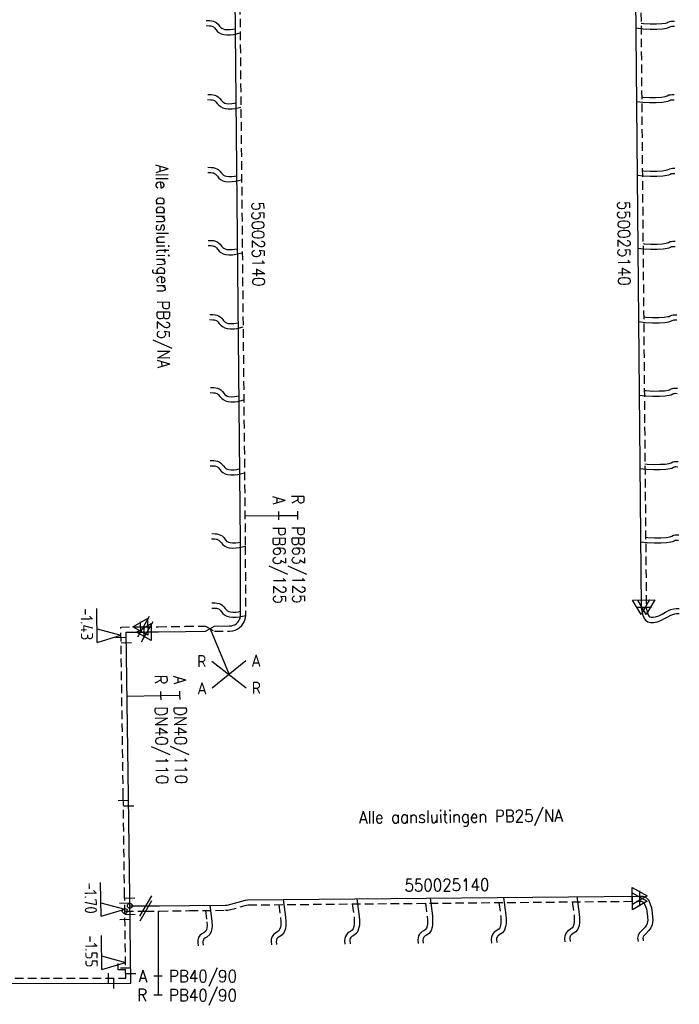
# Model space of a CAD drawing. Header units: millimetres. Extents: x 0 to 118212815, y 0 to 488348790.
# Tile 117 of 143: x 117662569 to 117711117, y 486657521 to 486729977. Entities that reach past the tile are written whole.
import ezdxf
from ezdxf.enums import TextEntityAlignment as Align

# ---------------------------------------------------------------- set-up
doc = ezdxf.new("R2010")
doc.units = ezdxf.units.MM
doc.header["$LTSCALE"] = 200
doc.linetypes.add('HIDDEN2', pattern=[4.7625, 3.175, -1.5875])
for name, color, linetype in [('WW-C-isolatieovergang', 7, 'Continuous'), ('WW-C-mof', 7, 'Continuous'), ('WW-C-tstuk', 7, 'Continuous'), ('WW-C-VERLOOP', 7, 'Continuous'), ('WW-I-diam', 7, 'Continuous'), ('WW-I-info', 7, 'Continuous'), ('WW-I-leidingkruis', 7, 'Continuous'), ('WW-I-NAP', 7, 'Continuous'), ('WW-L-aanvoer', 3, 'Continuous'), ('WW-L-retour', 3, 'HIDDEN2')]:
    doc.layers.add(name, color=color, linetype=linetype)
doc.styles.add('DIN17', font='ROMANS.SHX', dxfattribs={"width": 0.9})
doc.styles.add('ISOCP', font='ISOCP.SHX')

# ---------------------------------------------------------------- blocks, each defined once
blk = doc.blocks.new('nap1')
at = {"color": 0, "linetype": 'Continuous', "lineweight": -3}
for p, q in [((-1, 3.5), (0, 0)), ((-1, 3.5), (4, 3.5)), ((1, 3.5), (0, 0))]:
    blk.add_line(p, q, dxfattribs=at)
at = {"color": 0, "linetype": 'Continuous', "lineweight": -3, "style": 'ISOCP'}
for tag, p in [('*1', (1.7, 5)), ('*2', (4, 1.5))]:
    blk.add_attdef(tag, text='', height=1.8, dxfattribs=at).set_placement(p, align=Align.MIDDLE)
blk = doc.blocks.new('LR-mof')
at = {"color": 0, "linetype": 'ByBlock', "lineweight": -2}
blk.add_line((0, -0.75), (0, 0.75), dxfattribs=at)
blk = doc.blocks.new('LR-tsb')
blk.add_circle((0, 0), 0.375)
blk = doc.blocks.new('LR-isoov')
at = {"color": 0, "linetype": 'ByBlock', "lineweight": -2}
blk.add_line((0.87, 1.5), (-0.87, -1.5), dxfattribs=at)
blk = doc.blocks.new('LR-DIAB2')
at = {"color": 0, "linetype": 'Continuous', "lineweight": -3}
blk.add_line((0, 5), (0, 7.8), dxfattribs=at)
at = {"color": 0, "lineweight": -3}
blk.add_line((0, 0), (0, 5), dxfattribs=at)
for points in [[(0.61, 7.8), (0, 7.8), (-0.61, 7.8)], [(0.61, 5), (0, 5), (-0.61, 5)]]:
    blk.add_lwpolyline(points, dxfattribs=at)
at = {"color": 1, "lineweight": -3, "style": 'DIN17', "width": 0.9}
for tag, p in [('*1', (-1.61, 7.8)), ('*2', (-1.61, 5.02))]:
    blk.add_attdef(tag, text='', height=1.8, dxfattribs=at).set_placement(p, align=Align.MIDDLE_RIGHT)
for tag, p in [('*11', (1.61, 7.8)), ('*12', (1.61, 5))]:
    blk.add_attdef(tag, text='', height=1.8, dxfattribs=at).set_placement(p, align=Align.MIDDLE_LEFT)
blk = doc.blocks.new('LR-VERL')
at = {"color": 0, "linetype": 'ByBlock', "lineweight": -2}
blk.add_lwpolyline([(1.08, 0), (-1.08, -1.25), (-1.08, 1.25)], close=True, dxfattribs=at)
blk = doc.blocks.new('LR-DIAO2')
at = {"color": 0, "lineweight": -3}
blk.add_line((0, 0), (0, -5), dxfattribs=at)
at = {"color": 0, "linetype": 'Continuous', "lineweight": -3}
blk.add_line((0, -5), (0, -7.8), dxfattribs=at)
at = {"color": 0, "lineweight": -3}
for points in [[(0.61, -5), (0, -5), (-0.61, -5)], [(0.61, -7.8), (0, -7.8), (-0.61, -7.8)]]:
    blk.add_lwpolyline(points, dxfattribs=at)
at = {"color": 1, "lineweight": -3, "style": 'DIN17', "width": 0.9}
for tag, p in [('*1', (-1.61, -5)), ('*2', (-1.61, -7.78))]:
    blk.add_attdef(tag, text='', height=1.8, dxfattribs=at).set_placement(p, align=Align.MIDDLE_RIGHT)
for tag, p in [('*11', (1.61, -5)), ('*12', (1.61, -7.8))]:
    blk.add_attdef(tag, text='', height=1.8, dxfattribs=at).set_placement(p, align=Align.MIDDLE_LEFT)
blk = doc.blocks.new('LR-hyp')
at = {"color": 7, "linetype": 'ByBlock', "lineweight": -3, "style": 'DIN17', "width": 0.9}
blk.add_attdef('*1', text='', height=1.8, dxfattribs=at).set_placement((0, 0), align=Align.MIDDLE)
at = {"color": 7, "linetype": 'ByBlock', "lineweight": -2, "style": 'DIN17', "width": 0.9, "flags": 1}
blk.add_attdef('*2', text='', height=1.8, dxfattribs=at).set_placement((0, -5), align=Align.MIDDLE)
blk = doc.blocks.new('LR-ldkruis')
at = {"color": 0, "linetype": 'ByBlock', "lineweight": -2}
for p, q in [((2.5, 2), (-2.5, -2)), ((-2.5, 2), (2.5, -2))]:
    blk.add_line(p, q, dxfattribs=at)
at = {"color": 0, "linetype": 'ByBlock', "lineweight": -2, "style": 'ISOCP'}
for tag, p in [('*1', (-4, 2)), ('*3', (4, 2)), ('*2', (-4, -2)), ('*4', (4, -2))]:
    blk.add_attdef(tag, text='', height=1.8, dxfattribs=at).set_placement(p, align=Align.MIDDLE)

msp = doc.modelspace()

# ---------------------------------------------------------------- linework, layer by layer
at = {"layer": 'WW-I-diam'}
msp.add_line((117672757, 486664386), (117672757, 486662091), dxfattribs=at)
at = {"layer": 'WW-I-info'}
msp.add_line((117676583, 486685163), (117677980, 486681796), dxfattribs=at)
at = {"layer": 'WW-I-NAP'}
for p, q in [((117669818, 486660063), (117669813, 486660520)), ((117670365, 486660068), (117669818, 486660063))]:
    msp.add_line(p, q, dxfattribs=at)
at = {"layer": 'WW-L-aanvoer'}
for p, q in [((117678346, 486736399), (117678787, 486691536, 0)), ((117707861, 486736195), (117708305, 486686739)), ((117676302, 486729927), (117676549, 486729917)), ((117676549, 486729917), (117676694, 486729904)), ((117676694, 486729904), (117676825, 486729870)), ((117676825, 486729870), (117676951, 486729822)), ((117676951, 486729822), (117677063, 486729754)), ((117677063, 486729754), (117677183, 486729637)), ((117677183, 486729637), (117677287, 486729505)), ((117677287, 486729505), (117677371, 486729407)), ((117677371, 486729407), (117677439, 486729350)), ((117677439, 486729350), (117677543, 486729295)), ((117677543, 486729295), (117677660, 486729264)), ((117677660, 486729264), (117677827, 486729246)), ((117677827, 486729246), (117678063, 486729250)), ((117678063, 486729250), (117678253, 486729274)), ((117678253, 486729274), (117678416, 486729312)), ((117707922, 486729373), (117708454, 486729312)), ((117708454, 486729312), (117708964, 486729283)), ((117708964, 486729283), (117709453, 486729287)), ((117709453, 486729287), (117709871, 486729312)), ((117709871, 486729312), (117710177, 486729357)), ((117710177, 486729357), (117710320, 486729392)), ((117710320, 486729392), (117710429, 486729446)), ((117710429, 486729446), (117710500, 486729479)), ((117710500, 486729479), (117710556, 486729489)), ((117710556, 486729489), (117710612, 486729495)), ((117710612, 486729495), (117710760, 486729492)), ((117676415, 486724478), (117676662, 486724467)), ((117676662, 486724467), (117676807, 486724455)), ((117676807, 486724455), (117676939, 486724421)), ((117676939, 486724421), (117677064, 486724372)), ((117677064, 486724372), (117677176, 486724304)), ((117677176, 486724304), (117677296, 486724187)), ((117677296, 486724187), (117677400, 486724055)), ((117677400, 486724055), (117677484, 486723958)), ((117677484, 486723958), (117677552, 486723901)), ((117677552, 486723901), (117677656, 486723846)), ((117677656, 486723846), (117677773, 486723814)), ((117677773, 486723814), (117677940, 486723796)), ((117677940, 486723796), (117678176, 486723801)), ((117678176, 486723801), (117678366, 486723824)), ((117678366, 486723824), (117678469, 486723849)), ((117707971, 486723957), (117708424, 486723905)), ((117708424, 486723905), (117708935, 486723876)), ((117708935, 486723876), (117709423, 486723881)), ((117709423, 486723881), (117709841, 486723905)), ((117709841, 486723905), (117710147, 486723950)), ((117710147, 486723950), (117710291, 486723985)), ((117710291, 486723985), (117710399, 486724039)), ((117710399, 486724039), (117710470, 486724072)), ((117710470, 486724072), (117710526, 486724083)), ((117710526, 486724083), (117710583, 486724089)), ((117710583, 486724089), (117710730, 486724085)), ((117676425, 486719117), (117676673, 486719107)), ((117676673, 486719107), (117676817, 486719094)), ((117676817, 486719094), (117676949, 486719061)), ((117676949, 486719061), (117677075, 486719012)), ((117677075, 486719012), (117677186, 486718944)), ((117677186, 486718944), (117677306, 486718827)), ((117677306, 486718827), (117677410, 486718695)), ((117677410, 486718695), (117677494, 486718598)), ((117677494, 486718598), (117677562, 486718541)), ((117677562, 486718541), (117677666, 486718485)), ((117677666, 486718485), (117677783, 486718454)), ((117677783, 486718454), (117677950, 486718436)), ((117677950, 486718436), (117678186, 486718440)), ((117678186, 486718440), (117678376, 486718464)), ((117678376, 486718464), (117678522, 486718499)), ((117708020, 486718536), (117708482, 486718483)), ((117708482, 486718483), (117708992, 486718454)), ((117708992, 486718454), (117709481, 486718459)), ((117709481, 486718459), (117709899, 486718483)), ((117709899, 486718483), (117710205, 486718528)), ((117710205, 486718528), (117710348, 486718563)), ((117710348, 486718563), (117710457, 486718617)), ((117710457, 486718617), (117710528, 486718650)), ((117710528, 486718650), (117710584, 486718660)), ((117710584, 486718660), (117710640, 486718667)), ((117710640, 486718667), (117710788, 486718663)), ((117676448, 486713738), (117676695, 486713728)), ((117676695, 486713728), (117676840, 486713716)), ((117676840, 486713716), (117676971, 486713682)), ((117676971, 486713682), (117677097, 486713633)), ((117677097, 486713633), (117677209, 486713565)), ((117677209, 486713565), (117677329, 486713448)), ((117677329, 486713448), (117677433, 486713316)), ((117677433, 486713316), (117677517, 486713219)), ((117710370, 486713192), (117710478, 486713246)), ((117710478, 486713246), (117710550, 486713279)), ((117710550, 486713279), (117710605, 486713290)), ((117710605, 486713290), (117710662, 486713296)), ((117710662, 486713296), (117710809, 486713292)), ((117677517, 486713219), (117677585, 486713162)), ((117677585, 486713162), (117677689, 486713106)), ((117677689, 486713106), (117677806, 486713075)), ((117677806, 486713075), (117677973, 486713057)), ((117677973, 486713057), (117678209, 486713062)), ((117678209, 486713062), (117678398, 486713085)), ((117678398, 486713085), (117678575, 486713127)), ((117708068, 486713162), (117708503, 486713112)), ((117708503, 486713112), (117709014, 486713083)), ((117709014, 486713083), (117709502, 486713088)), ((117709502, 486713088), (117709920, 486713112)), ((117709920, 486713112), (117710226, 486713158)), ((117710226, 486713158), (117710370, 486713192)), ((117676562, 486708292), (117676809, 486708282)), ((117676809, 486708282), (117676954, 486708269)), ((117676954, 486708269), (117677085, 486708235)), ((117677085, 486708235), (117677211, 486708187)), ((117677211, 486708187), (117677322, 486708119)), ((117677322, 486708119), (117677442, 486708002)), ((117677442, 486708002), (117677546, 486707870)), ((117677546, 486707870), (117677631, 486707772)), ((117677631, 486707772), (117677699, 486707716)), ((117677699, 486707716), (117677802, 486707660)), ((117677802, 486707660), (117677919, 486707629)), ((117677919, 486707629), (117678086, 486707611)), ((117678086, 486707611), (117678323, 486707615)), ((117678323, 486707615), (117678512, 486707639)), ((117678512, 486707639), (117678629, 486707666)), ((117708116, 486707764), (117708626, 486707705)), ((117708626, 486707705), (117709136, 486707676)), ((117709136, 486707676), (117709625, 486707681)), ((117709625, 486707681), (117710043, 486707705)), ((117710043, 486707705), (117710349, 486707751)), ((117710349, 486707751), (117710492, 486707785)), ((117710492, 486707785), (117710601, 486707840)), ((117710601, 486707840), (117710672, 486707872)), ((117710672, 486707872), (117710728, 486707883)), ((117710728, 486707883), (117710784, 486707889)), ((117710784, 486707889), (117710932, 486707885)), ((117676610, 486702917), (117676857, 486702907)), ((117676857, 486702907), (117677002, 486702894)), ((117677002, 486702894), (117677134, 486702860)), ((117677134, 486702860), (117677259, 486702812)), ((117677259, 486702812), (117677371, 486702743)), ((117677371, 486702743), (117677491, 486702626)), ((117677491, 486702626), (117677595, 486702495)), ((117677595, 486702495), (117677679, 486702397)), ((117677679, 486702397), (117677747, 486702340)), ((117708165, 486702356), (117708656, 486702299)), ((117710379, 486702345), (117710522, 486702379)), ((117710522, 486702379), (117710631, 486702433)), ((117710631, 486702433), (117710702, 486702466)), ((117710702, 486702466), (117710758, 486702477)), ((117710758, 486702477), (117710814, 486702483)), ((117710814, 486702483), (117710962, 486702479)), ((117677747, 486702340), (117677851, 486702285)), ((117677851, 486702285), (117677968, 486702254)), ((117677968, 486702254), (117678135, 486702236)), ((117678135, 486702236), (117678371, 486702240)), ((117678371, 486702240), (117678561, 486702264)), ((117678561, 486702264), (117678681, 486702292)), ((117708656, 486702299), (117709166, 486702270)), ((117709166, 486702270), (117709655, 486702275)), ((117709655, 486702275), (117710073, 486702299)), ((117710073, 486702299), (117710379, 486702345)), ((117676600, 486697537), (117676847, 486697527)), ((117676847, 486697527), (117676992, 486697514)), ((117676992, 486697514), (117677123, 486697480)), ((117677123, 486697480), (117677249, 486697432)), ((117677249, 486697432), (117677360, 486697364)), ((117677360, 486697364), (117677480, 486697247)), ((117677480, 486697247), (117677584, 486697115)), ((117677584, 486697115), (117677669, 486697017)), ((117677669, 486697017), (117677737, 486696960)), ((117677737, 486696960), (117677840, 486696905)), ((117677840, 486696905), (117677957, 486696874)), ((117677957, 486696874), (117678124, 486696856)), ((117678124, 486696856), (117678361, 486696860)), ((117678361, 486696860), (117678550, 486696884)), ((117678550, 486696884), (117678734, 486696927)), ((117708213, 486696959), (117708710, 486696902)), ((117708710, 486696902), (117709221, 486696873)), ((117709221, 486696873), (117709709, 486696878)), ((117709709, 486696878), (117710127, 486696902)), ((117710127, 486696902), (117710433, 486696948)), ((117710433, 486696948), (117710577, 486696982)), ((117710577, 486696982), (117710685, 486697037)), ((117710685, 486697037), (117710757, 486697069)), ((117710757, 486697069), (117710812, 486697080)), ((117710812, 486697080), (117710869, 486697086)), ((117710869, 486697086), (117711016, 486697082)), ((117676707, 486692159), (117676955, 486692148)), ((117676955, 486692148), (117677100, 486692136)), ((117677100, 486692136), (117677231, 486692102)), ((117677231, 486692102), (117677357, 486692053)), ((117677357, 486692053), (117677468, 486691985)), ((117677468, 486691985), (117677588, 486691868)), ((117677588, 486691868), (117677692, 486691736)), ((117677692, 486691736), (117677777, 486691639)), ((117677777, 486691639), (117677845, 486691582)), ((117677845, 486691582), (117677948, 486691527)), ((117677948, 486691527), (117678065, 486691495)), ((117678065, 486691495), (117678232, 486691477)), ((117678469, 486691482), (117678658, 486691505)), ((117678658, 486691505), (117678787, 486691536)), ((117678787, 486691536, 0), (117678807, 486686052)), ((117708262, 486691562), (117708762, 486691504)), ((117708762, 486691504), (117709273, 486691475)), ((117709762, 486691480), (117710179, 486691504)), ((117710179, 486691504), (117710486, 486691549)), ((117710486, 486691549), (117710629, 486691584)), ((117710629, 486691584), (117710737, 486691638)), ((117710737, 486691638), (117710809, 486691671)), ((117710809, 486691671), (117710864, 486691682)), ((117710864, 486691682), (117710921, 486691688)), ((117710921, 486691688), (117711069, 486691684)), ((117678232, 486691477), (117678469, 486691482)), ((117709273, 486691475), (117709762, 486691480)), ((117676719, 486687063), (117676966, 486687053)), ((117676966, 486687053), (117677111, 486687040)), ((117677111, 486687040), (117677242, 486687006)), ((117677242, 486687006), (117677368, 486686958)), ((117677368, 486686958), (117677480, 486686889)), ((117677480, 486686889), (117677600, 486686772)), ((117677600, 486686772), (117677704, 486686641)), ((117677704, 486686641), (117677788, 486686543)), ((117677788, 486686543), (117677856, 486686486)), ((117677856, 486686486), (117677960, 486686431)), ((117677960, 486686431), (117678076, 486686400)), ((117678669, 486686410), (117678806, 486686442, 0)), ((117708305, 486686739), (117708305, 486686705)), ((117708305, 486686705), (117708398, 486686243)), ((117678076, 486686400), (117678244, 486686382)), ((117678244, 486686382), (117678480, 486686386)), ((117678480, 486686386), (117678669, 486686410)), ((117678627, 486685641), (117678703, 486685746)), ((117678703, 486685746), (117678758, 486685843)), ((117678758, 486685843), (117678787, 486685906)), ((117678787, 486685906), (117678800, 486686006)), ((117678800, 486686006), (117678807, 486686051)), ((117708398, 486686243), (117708516, 486685960)), ((117708516, 486685960), (117708625, 486685793)), ((117708625, 486685793), (117708789, 486685679)), ((117709476, 486685670), (117709752, 486685769)), ((117709752, 486685769), (117710028, 486685903)), ((117710028, 486685903), (117710278, 486686042)), ((117710278, 486686042), (117710489, 486686152)), ((117710489, 486686152), (117710631, 486686210)), ((117710631, 486686210), (117710798, 486686261)), ((117710798, 486686261), (117710905, 486686278)), ((117710905, 486686278), (117711116, 486686277)), ((117674765, 486684956), (117676252, 486684970)), ((117676252, 486684970), (117676915, 486685356)), ((117676915, 486685356), (117677994, 486685366)), ((117677994, 486685366), (117678173, 486685377)), ((117678173, 486685377), (117678289, 486685418)), ((117678289, 486685418), (117678398, 486685458)), ((117678398, 486685458), (117678497, 486685523)), ((117678497, 486685523), (117678627, 486685641)), ((117708789, 486685679), (117708992, 486685628)), ((117708992, 486685628), (117709238, 486685619)), ((117709238, 486685619), (117709476, 486685670)), ((117670400, 486684905), (117671708, 486684917)), ((117670575, 486672804), (117670400, 486684905)), ((117671708, 486684917), (117671940, 486684919)), ((117671940, 486684919), (117672775, 486684928)), ((117672775, 486684928), (117674765, 486684956)), ((117670671, 486665487), (117670575, 486672804)), ((117670759, 486659071), (117670671, 486665487)), ((117679360, 486665214), (117708204, 486665487)), ((117703575, 486665444), (117703748, 486664150)), ((117708204, 486665487), (117708428, 486665472)), ((117708428, 486665472), (117708617, 486665407)), ((117708617, 486665407), (117708856, 486665200)), ((117670681, 486664766), (117671834, 486664766)), ((117671834, 486664766), (117672866, 486664766)), ((117672866, 486664766), (117675066, 486664796)), ((117675066, 486664796), (117677707, 486664821)), ((117676573, 486664810), (117676721, 486663616)), ((117677707, 486664821), (117677829, 486664825)), ((117677829, 486664825), (117679190, 486665184)), ((117679190, 486665184), (117679360, 486665214)), ((117681968, 486665239), (117682144, 486663929)), ((117687381, 486665290), (117687556, 486663989)), ((117692769, 486665341), (117692944, 486664031)), ((117698173, 486665392), (117698350, 486664072)), ((117708856, 486665200), (117709079, 486664635)), ((117687556, 486663989), (117687575, 486663712)), ((117692944, 486664031), (117692964, 486663753)), ((117698350, 486664072), (117698369, 486663795)), ((117703748, 486664150), (117703768, 486663873)), ((117709079, 486664635), (117709126, 486664231)), ((117709126, 486664231), (117709175, 486663709)), ((117676746, 486663274), (117676716, 486663071)), ((117676721, 486663616), (117676746, 486663274)), ((117682161, 486663292), (117682130, 486663103)), ((117682144, 486663929), (117682163, 486663651)), ((117682163, 486663651), (117682161, 486663292)), ((117687573, 486663353), (117687542, 486663163)), ((117687575, 486663712), (117687573, 486663353)), ((117692962, 486663394), (117692931, 486663205)), ((117692964, 486663753), (117692962, 486663394)), ((117698336, 486663247), (117698250, 486662983)), ((117698367, 486663436), (117698336, 486663247)), ((117698369, 486663795), (117698367, 486663436)), ((117703735, 486663324), (117703649, 486663060)), ((117703766, 486663513), (117703735, 486663324)), ((117703768, 486663873), (117703766, 486663513)), ((117709129, 486663360), (117709032, 486663142)), ((117709175, 486663709), (117709129, 486663360)), ((117676562, 486662655), (117676336, 486662474)), ((117676665, 486662869), (117676562, 486662655)), ((117676716, 486663071), (117676665, 486662869)), ((117681707, 486662509), (117681601, 486662449)), ((117681898, 486662641), (117681707, 486662509)), ((117682044, 486662839), (117681898, 486662641)), ((117682130, 486663103), (117682044, 486662839)), ((117687013, 486662509), (117686963, 486662473)), ((117687119, 486662570), (117687013, 486662509)), ((117687310, 486662702), (117687119, 486662570)), ((117687456, 486662899), (117687310, 486662702)), ((117687542, 486663163), (117687456, 486662899)), ((117692352, 486662514), (117692319, 486662470)), ((117692402, 486662551), (117692352, 486662514)), ((117692508, 486662611), (117692402, 486662551)), ((117692699, 486662744), (117692508, 486662611)), ((117692845, 486662941), (117692699, 486662744)), ((117692931, 486663205), (117692845, 486662941)), ((117697724, 486662512), (117697687, 486662449)), ((117697757, 486662556), (117697724, 486662512)), ((117697807, 486662592), (117697757, 486662556)), ((117697913, 486662653), (117697807, 486662592)), ((117698104, 486662785), (117697913, 486662653)), ((117698250, 486662983), (117698104, 486662785)), ((117703086, 486662527), (117703063, 486662456)), ((117703122, 486662589), (117703086, 486662527)), ((117703156, 486662633), (117703122, 486662589)), ((117703206, 486662670), (117703156, 486662633)), ((117703312, 486662730), (117703206, 486662670)), ((117703503, 486662863), (117703312, 486662730)), ((117703649, 486663060), (117703503, 486662863)), ((117708480, 486662537), (117708451, 486662476)), ((117708623, 486662690), (117708480, 486662537)), ((117708885, 486662943), (117708623, 486662690)), ((117709032, 486663142), (117708885, 486662943)), ((117676051, 486662144), (117676049, 486662080)), ((117676049, 486662080), (117676071, 486661863)), ((117676089, 486662274), (117676051, 486662144)), ((117676124, 486662328), (117676089, 486662274)), ((117676196, 486662391), (117676124, 486662328)), ((117676336, 486662474), (117676196, 486662391)), ((117681459, 486662235), (117681450, 486662151)), ((117681450, 486662151), (117681470, 486661922)), ((117681481, 486662306), (117681459, 486662235)), ((117681518, 486662368), (117681481, 486662306)), ((117681551, 486662412), (117681518, 486662368)), ((117681601, 486662449), (117681551, 486662412)), ((117686871, 486662295), (117686862, 486662211)), ((117686862, 486662211), (117686883, 486661982)), ((117686893, 486662366), (117686871, 486662295)), ((117686930, 486662428), (117686893, 486662366)), ((117686963, 486662473), (117686930, 486662428)), ((117692260, 486662337), (117692250, 486662253)), ((117692250, 486662253), (117692271, 486662024)), ((117692282, 486662408), (117692260, 486662337)), ((117692319, 486662470), (117692282, 486662408)), ((117697665, 486662379), (117697656, 486662294)), ((117697656, 486662294), (117697677, 486662066)), ((117697687, 486662449), (117697665, 486662379)), ((117703063, 486662456), (117703054, 486662372)), ((117703054, 486662372), (117703075, 486662143)), ((117708451, 486662476), (117708437, 486662391)), ((117708437, 486662391), (117708446, 486662323)), ((117708446, 486662323), (117708467, 486662201)), ((117656496, 486659048), (117670759, 486659071))]:
    msp.add_line(p, q, dxfattribs=at)
at = {"layer": 'WW-L-retour'}
for p, q in [((117678718, 486736718), (117679170, 486691236, 0)), ((117708241, 486736198), (117708685, 486686738)), ((117676286, 486729547), (117676525, 486729537)), ((117676525, 486729537), (117676630, 486729528)), ((117676630, 486729528), (117676709, 486729508)), ((117676709, 486729508), (117676783, 486729480)), ((117676783, 486729480), (117676828, 486729452)), ((117676828, 486729452), (117676900, 486729382)), ((117676900, 486729382), (117676994, 486729263)), ((117676994, 486729263), (117677104, 486729136)), ((117708299, 486729712), (117708486, 486729690)), ((117708486, 486729690), (117708973, 486729663)), ((117708973, 486729663), (117709440, 486729667)), ((117709440, 486729667), (117709832, 486729690)), ((117709832, 486729690), (117710104, 486729731)), ((117710104, 486729731), (117710189, 486729751)), ((117710189, 486729751), (117710265, 486729789)), ((117710265, 486729789), (117710384, 486729843)), ((117710384, 486729843), (117710499, 486729866)), ((117710499, 486729866), (117710597, 486729876)), ((117710597, 486729876), (117710770, 486729871)), ((117677104, 486729136), (117677226, 486729034)), ((117677226, 486729034), (117677403, 486728939)), ((117677403, 486728939), (117677590, 486728889)), ((117677590, 486728889), (117677810, 486728865)), ((117677810, 486728865), (117678091, 486728871)), ((117678091, 486728871), (117678320, 486728899)), ((117678320, 486728899), (117678794, 486729011)), ((117676399, 486724098), (117676638, 486724088)), ((117708348, 486724296), (117708457, 486724283)), ((117708457, 486724283), (117708943, 486724256)), ((117708943, 486724256), (117709410, 486724261)), ((117709410, 486724261), (117709802, 486724283)), ((117709802, 486724283), (117710074, 486724324)), ((117710074, 486724324), (117710159, 486724344)), ((117710159, 486724344), (117710235, 486724382)), ((117710235, 486724382), (117710354, 486724436)), ((117710354, 486724436), (117710469, 486724459)), ((117710469, 486724459), (117710567, 486724469)), ((117710567, 486724469), (117710740, 486724465)), ((117676638, 486724088), (117676743, 486724079)), ((117676743, 486724079), (117676822, 486724058)), ((117676822, 486724058), (117676896, 486724030)), ((117676896, 486724030), (117676941, 486724002)), ((117676941, 486724002), (117677013, 486723932)), ((117677013, 486723932), (117677107, 486723813)), ((117677107, 486723813), (117677217, 486723686)), ((117677217, 486723686), (117677339, 486723584)), ((117677339, 486723584), (117677516, 486723490)), ((117677516, 486723490), (117677703, 486723440)), ((117677703, 486723440), (117677923, 486723416)), ((117677923, 486723416), (117678204, 486723421)), ((117678204, 486723421), (117678433, 486723450)), ((117678433, 486723450), (117678849, 486723548)), ((117710411, 486719014), (117710527, 486719037)), ((117710527, 486719037), (117710625, 486719047)), ((117710625, 486719047), (117710798, 486719042)), ((117676409, 486718738), (117676648, 486718728)), ((117676648, 486718728), (117676753, 486718719)), ((117676753, 486718719), (117676832, 486718698)), ((117676832, 486718698), (117676906, 486718670)), ((117676906, 486718670), (117676951, 486718642)), ((117676951, 486718642), (117677023, 486718572)), ((117677023, 486718572), (117677117, 486718453)), ((117677117, 486718453), (117677227, 486718326)), ((117677227, 486718326), (117677349, 486718224)), ((117708397, 486718875), (117708514, 486718861)), ((117708514, 486718861), (117709001, 486718834)), ((117709001, 486718834), (117709468, 486718838)), ((117709468, 486718838), (117709860, 486718861)), ((117709860, 486718861), (117710132, 486718902)), ((117710132, 486718902), (117710217, 486718922)), ((117710217, 486718922), (117710293, 486718960)), ((117710293, 486718960), (117710411, 486719014)), ((117677349, 486718224), (117677526, 486718130)), ((117677526, 486718130), (117677713, 486718079)), ((117677713, 486718079), (117677933, 486718056)), ((117677933, 486718056), (117678214, 486718061)), ((117678214, 486718061), (117678443, 486718090)), ((117678443, 486718090), (117678902, 486718198)), ((117676432, 486713359), (117676671, 486713349)), ((117676671, 486713349), (117676776, 486713340)), ((117676776, 486713340), (117676855, 486713319)), ((117676855, 486713319), (117676928, 486713291)), ((117676928, 486713291), (117676974, 486713263)), ((117676974, 486713263), (117677046, 486713193)), ((117708445, 486713501), (117708536, 486713491)), ((117708536, 486713491), (117709023, 486713463)), ((117709023, 486713463), (117709490, 486713468)), ((117709490, 486713468), (117709881, 486713490)), ((117709881, 486713490), (117710154, 486713531)), ((117710154, 486713531), (117710239, 486713551)), ((117710239, 486713551), (117710314, 486713589)), ((117710314, 486713589), (117710433, 486713643)), ((117710433, 486713643), (117710549, 486713666)), ((117710549, 486713666), (117710647, 486713676)), ((117710647, 486713676), (117710820, 486713672)), ((117677046, 486713193), (117677140, 486713074)), ((117677140, 486713074), (117677250, 486712947)), ((117677250, 486712947), (117677371, 486712845)), ((117677371, 486712845), (117677548, 486712751)), ((117677548, 486712751), (117677736, 486712701)), ((117677736, 486712701), (117677956, 486712677)), ((117677956, 486712677), (117678236, 486712682)), ((117678236, 486712682), (117678466, 486712711)), ((117678466, 486712711), (117678955, 486712826)), ((117710361, 486708145), (117710437, 486708182)), ((117710437, 486708182), (117710555, 486708237)), ((117710555, 486708237), (117710671, 486708259)), ((117710671, 486708259), (117710769, 486708269)), ((117710769, 486708269), (117710942, 486708265)), ((117676546, 486707913), (117676785, 486707902)), ((117676785, 486707902), (117676889, 486707893)), ((117676889, 486707893), (117676969, 486707873)), ((117676969, 486707873), (117677042, 486707845)), ((117677042, 486707845), (117677088, 486707817)), ((117677088, 486707817), (117677160, 486707747)), ((117677160, 486707747), (117677254, 486707628)), ((117677254, 486707628), (117677363, 486707501)), ((117677363, 486707501), (117677485, 486707399)), ((117708493, 486708103), (117708658, 486708084)), ((117708658, 486708084), (117709145, 486708056)), ((117709145, 486708056), (117709612, 486708061)), ((117709612, 486708061), (117710004, 486708084)), ((117710004, 486708084), (117710276, 486708124)), ((117710276, 486708124), (117710361, 486708145)), ((117677485, 486707399), (117677662, 486707304)), ((117677662, 486707304), (117677849, 486707254)), ((117677849, 486707254), (117678069, 486707230)), ((117678069, 486707230), (117678350, 486707236)), ((117678350, 486707236), (117678579, 486707264)), ((117678579, 486707264), (117679009, 486707366)), ((117676594, 486702537), (117676833, 486702527)), ((117676833, 486702527), (117676938, 486702518)), ((117676938, 486702518), (117677017, 486702498)), ((117677017, 486702498), (117677091, 486702470)), ((117677091, 486702470), (117677136, 486702442)), ((117677136, 486702442), (117677208, 486702371)), ((117677208, 486702371), (117677302, 486702253)), ((117708542, 486702695), (117708688, 486702678)), ((117708688, 486702678), (117709175, 486702650)), ((117709175, 486702650), (117709642, 486702655)), ((117709642, 486702655), (117710034, 486702677)), ((117710034, 486702677), (117710306, 486702718)), ((117710306, 486702718), (117710391, 486702738)), ((117710391, 486702738), (117710467, 486702776)), ((117710467, 486702776), (117710586, 486702830)), ((117710586, 486702830), (117710701, 486702853)), ((117710701, 486702853), (117710799, 486702863)), ((117710799, 486702863), (117710972, 486702859)), ((117677302, 486702253), (117677412, 486702126)), ((117677412, 486702126), (117677534, 486702024)), ((117677534, 486702024), (117677711, 486701929)), ((117677711, 486701929), (117677898, 486701879)), ((117677898, 486701879), (117678118, 486701855)), ((117678118, 486701855), (117678399, 486701860)), ((117678399, 486701860), (117678628, 486701889)), ((117678628, 486701889), (117679063, 486701992)), ((117708590, 486697298), (117708743, 486697281)), ((117708743, 486697281), (117709230, 486697253)), ((117710088, 486697281), (117710361, 486697321)), ((117710361, 486697321), (117710446, 486697342)), ((117710446, 486697342), (117710522, 486697379)), ((117710522, 486697379), (117710640, 486697434)), ((117710640, 486697434), (117710756, 486697456)), ((117710756, 486697456), (117710854, 486697466)), ((117710854, 486697466), (117711027, 486697462)), ((117676584, 486697157), (117676823, 486697147)), ((117676823, 486697147), (117676927, 486697138)), ((117676927, 486697138), (117677007, 486697118)), ((117677007, 486697118), (117677080, 486697090)), ((117677080, 486697090), (117677126, 486697062)), ((117677126, 486697062), (117677198, 486696992)), ((117677198, 486696992), (117677292, 486696873)), ((117677292, 486696873), (117677401, 486696746)), ((117677401, 486696746), (117677523, 486696644)), ((117677523, 486696644), (117677700, 486696549)), ((117678617, 486696509), (117679116, 486696627)), ((117709230, 486697253), (117709697, 486697258)), ((117709697, 486697258), (117710088, 486697281)), ((117677700, 486696549), (117677887, 486696499)), ((117677887, 486696499), (117678107, 486696475)), ((117678107, 486696475), (117678388, 486696481)), ((117678388, 486696481), (117678617, 486696509)), ((117676691, 486691779), (117676930, 486691769)), ((117676930, 486691769), (117677035, 486691760)), ((117677035, 486691760), (117677115, 486691739)), ((117677115, 486691739), (117677188, 486691711)), ((117677188, 486691711), (117677233, 486691683)), ((117677233, 486691683), (117677305, 486691613)), ((117677305, 486691613), (117677399, 486691494)), ((117677399, 486691494), (117677509, 486691367)), ((117708639, 486691901), (117708795, 486691883)), ((117708795, 486691883), (117709282, 486691855)), ((117709282, 486691855), (117709749, 486691860)), ((117709749, 486691860), (117710140, 486691882)), ((117710140, 486691882), (117710413, 486691923)), ((117710413, 486691923), (117710498, 486691943)), ((117710498, 486691943), (117710574, 486691981)), ((117710574, 486691981), (117710692, 486692035)), ((117710692, 486692035), (117710808, 486692058)), ((117710808, 486692058), (117710906, 486692068)), ((117710906, 486692068), (117711079, 486692064)), ((117677509, 486691367), (117677631, 486691265)), ((117677631, 486691265), (117677808, 486691171)), ((117677808, 486691171), (117677995, 486691121)), ((117677995, 486691121), (117678215, 486691097)), ((117678215, 486691097), (117678496, 486691102)), ((117678496, 486691102), (117678725, 486691131)), ((117678725, 486691131), (117679170, 486691236)), ((117679170, 486691236, 0), (117679187, 486686054)), ((117676703, 486686683), (117676942, 486686673)), ((117676942, 486686673), (117677047, 486686664)), ((117677047, 486686664), (117677126, 486686644)), ((117677126, 486686644), (117677199, 486686616)), ((117677199, 486686616), (117677245, 486686588)), ((117677245, 486686588), (117677317, 486686517)), ((117677317, 486686517), (117677411, 486686399)), ((117708685, 486686738), (117708685, 486686708)), ((117708685, 486686708), (117708756, 486686374)), ((117710098, 486686377), (117710329, 486686497)), ((117710329, 486686497), (117710504, 486686568)), ((117710504, 486686568), (117710711, 486686631)), ((117710711, 486686631), (117710874, 486686658)), ((117710874, 486686658), (117711117, 486686657)), ((117677411, 486686399), (117677520, 486686272)), ((117677520, 486686272), (117677642, 486686170)), ((117677642, 486686170), (117677819, 486686075)), ((117677819, 486686075), (117678006, 486686025)), ((117678006, 486686025), (117678226, 486686001)), ((117678226, 486686001), (117678507, 486686006)), ((117678507, 486686006), (117678737, 486686035)), ((117678737, 486686035), (117679187, 486686141)), ((117679097, 486685670), (117679151, 486685790)), ((117679151, 486685790), (117679186, 486685963)), ((117679186, 486685963), (117679187, 486686054)), ((117708756, 486686374), (117708854, 486686138)), ((117708854, 486686138), (117708903, 486686062)), ((117708903, 486686062), (117708949, 486686030)), ((117708949, 486686030), (117709046, 486686006)), ((117709046, 486686006), (117709205, 486686000)), ((117709205, 486686000), (117709371, 486686036)), ((117709371, 486686036), (117709605, 486686120)), ((117709605, 486686120), (117709853, 486686240)), ((117709853, 486686240), (117710098, 486686377)), ((117670014, 486685281), (117671447, 486685294)), ((117670195, 486672799), (117670014, 486685281)), ((117671447, 486685294), (117671664, 486685296)), ((117671664, 486685296), (117672771, 486685308)), ((117672771, 486685308), (117674761, 486685336)), ((117674761, 486685336), (117676252, 486685350)), ((117676252, 486685350), (117676915, 486684976)), ((117676915, 486684976), (117678007, 486684986)), ((117678007, 486684986), (117678250, 486685001)), ((117678250, 486685001), (117678417, 486685060)), ((117678417, 486685060), (117678570, 486685116)), ((117678570, 486685116), (117678732, 486685222)), ((117678732, 486685222), (117678912, 486685387)), ((117678912, 486685387), (117679023, 486685540)), ((117679023, 486685540), (117679097, 486685670)), ((117670291, 486665482), (117670195, 486672799)), ((117670373, 486659451), (117670291, 486665482)), ((117677884, 486664447), (117679272, 486664812)), ((117679272, 486664812), (117679395, 486664835)), ((117679395, 486664835), (117708203, 486665107)), ((117681636, 486664856), (117681765, 486663890)), ((117687049, 486664907), (117687177, 486663950)), ((117692437, 486664958), (117692566, 486663992)), ((117697841, 486665009), (117697971, 486664034)), ((117703243, 486665060), (117703370, 486664111)), ((117708203, 486665107), (117708327, 486665101)), ((117708327, 486665101), (117708424, 486665071)), ((117708424, 486665071), (117708537, 486664974)), ((117708537, 486664974), (117708707, 486664542)), ((117670306, 486664386), (117671835, 486664386)), ((117671834, 486664386), (117672866, 486664386)), ((117672866, 486664386), (117675069, 486664416)), ((117675069, 486664416), (117677715, 486664441)), ((117676238, 486664427), (117676343, 486663579)), ((117677715, 486664441), (117677884, 486664447)), ((117692566, 486663992), (117692584, 486663741)), ((117697971, 486664034), (117697989, 486663783)), ((117703370, 486664111), (117703388, 486663860)), ((117708707, 486664542), (117708748, 486664191)), ((117708748, 486664191), (117708792, 486663716)), ((117676343, 486663579), (117676364, 486663288)), ((117676364, 486663288), (117676343, 486663146)), ((117681782, 486663324), (117681760, 486663193)), ((117681765, 486663890), (117681783, 486663639)), ((117681783, 486663639), (117681782, 486663324)), ((117687172, 486663253), (117687114, 486663076)), ((117687194, 486663385), (117687172, 486663253)), ((117687177, 486663950), (117687195, 486663699)), ((117687195, 486663699), (117687194, 486663385)), ((117692561, 486663295), (117692503, 486663117)), ((117692582, 486663427), (117692561, 486663295)), ((117692584, 486663741), (117692582, 486663427)), ((117697966, 486663337), (117697908, 486663159)), ((117697988, 486663468), (117697966, 486663337)), ((117697989, 486663783), (117697988, 486663468)), ((117703307, 486663236), (117703235, 486663139)), ((117703365, 486663414), (117703307, 486663236)), ((117703386, 486663546), (117703365, 486663414)), ((117703388, 486663860), (117703386, 486663546)), ((117708701, 486663334), (117708598, 486663195)), ((117708759, 486663464), (117708701, 486663334)), ((117708792, 486663716), (117708759, 486663464)), ((117675834, 486662578), (117675740, 486662434)), ((117675972, 486662700), (117675834, 486662578)), ((117676119, 486662787), (117675972, 486662700)), ((117676257, 486662898), (117676119, 486662787)), ((117676306, 486662999), (117676257, 486662898)), ((117676343, 486663146), (117676306, 486662999)), ((117681201, 486662579), (117681132, 486662461)), ((117681282, 486662686), (117681201, 486662579)), ((117681395, 486662768), (117681282, 486662686)), ((117681504, 486662831), (117681395, 486662768)), ((117681630, 486662918), (117681504, 486662831)), ((117681702, 486663015), (117681630, 486662918)), ((117681760, 486663193), (117681702, 486663015)), ((117686544, 486662522), (117686497, 486662375)), ((117686613, 486662640), (117686544, 486662522)), ((117686694, 486662747), (117686613, 486662640)), ((117686807, 486662829), (117686694, 486662747)), ((117686916, 486662891), (117686807, 486662829)), ((117687042, 486662979), (117686916, 486662891)), ((117687114, 486663076), (117687042, 486662979)), ((117691933, 486662564), (117691886, 486662416)), ((117692002, 486662681), (117691933, 486662564)), ((117692083, 486662788), (117692002, 486662681)), ((117692196, 486662870), (117692083, 486662788)), ((117692305, 486662933), (117692196, 486662870)), ((117692431, 486663020), (117692305, 486662933)), ((117692503, 486663117), (117692431, 486663020)), ((117697338, 486662605), (117697291, 486662458)), ((117697407, 486662723), (117697338, 486662605)), ((117697488, 486662830), (117697407, 486662723)), ((117697601, 486662912), (117697488, 486662830)), ((117697710, 486662975), (117697601, 486662912)), ((117697836, 486663062), (117697710, 486662975)), ((117697908, 486663159), (117697836, 486663062)), ((117702690, 486662536), (117702672, 486662375)), ((117702737, 486662683), (117702690, 486662536)), ((117702806, 486662800), (117702737, 486662683)), ((117702887, 486662907), (117702806, 486662800)), ((117702999, 486662989), (117702887, 486662907)), ((117703109, 486663052), (117702999, 486662989)), ((117703235, 486663139), (117703109, 486663052)), ((117708086, 486662593), (117708052, 486662397)), ((117708163, 486662753), (117708086, 486662593)), ((117708352, 486662956), (117708163, 486662753)), ((117708598, 486663195), (117708352, 486662956)), ((117675673, 486662206), (117675668, 486662067)), ((117675668, 486662067), (117675693, 486661825)), ((117675740, 486662434), (117675673, 486662206)), ((117681085, 486662314), (117681068, 486662154)), ((117681068, 486662154), (117681092, 486661887)), ((117681132, 486662461), (117681085, 486662314)), ((117686497, 486662375), (117686480, 486662214)), ((117686480, 486662214), (117686504, 486661948)), ((117691886, 486662416), (117691869, 486662256)), ((117691869, 486662256), (117691893, 486661989)), ((117697291, 486662458), (117697274, 486662298)), ((117697274, 486662298), (117697298, 486662031)), ((117702672, 486662375), (117702697, 486662109)), ((117708052, 486662397), (117708071, 486662264)), ((117708071, 486662264), (117708093, 486662136)), ((117656496, 486659428), (117670373, 486659451))]:
    msp.add_line(p, q, dxfattribs=at)

# ---------------------------------------------------------------- block references
at = {"layer": 'WW-C-isolatieovergang', "linetype": 'Continuous', "xscale": 500, "yscale": 500, "zscale": 500}
for p, rotation in [((117671664, 486685296), 0.5211), ((117671940, 486684919), 0.5998)]:
    msp.add_blockref('LR-isoov', p, dxfattribs=dict(at, rotation=rotation))
for p in [(117671834, 486664766), (117671835, 486664386)]:
    msp.add_blockref('LR-isoov', p, dxfattribs=at)
at = {"layer": 'WW-C-mof', "xscale": 500, "yscale": 500, "zscale": 500}
for p, rotation in [((117708305, 486686739), 270.5143), ((117708685, 486686738), 270.5143), ((117671447, 486685294), 180.5211), ((117671708, 486684917), 180.5545), ((117708203, 486665107), 0.5428999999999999), ((117708204, 486665487), 0.5428999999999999)]:
    msp.add_blockref('LR-mof', p, dxfattribs=dict(at, rotation=rotation))
at = {"layer": 'WW-C-mof', "linetype": 'Continuous', "xscale": 500, "yscale": 500, "zscale": 500}
for p, rotation in [((117670025, 486684526), 270.8273), ((117670411, 486684131), 270.8273), ((117670198, 486672528), 270.7557), ((117670583, 486672133), 270.7557), ((117670298, 486664973), 270.7809), ((117670673, 486665345), 270.7809), ((117670689, 486664144), 270.7809), ((117670314, 486663773), 270.7809), ((117669098, 486659449), 0.0954), ((117670363, 486660199), 270.7809), ((117670749, 486659794), 270.7809), ((117669505, 486659069), 0.0954)]:
    msp.add_blockref('LR-mof', p, dxfattribs=dict(at, rotation=rotation))
at = {"layer": 'WW-C-tstuk', "linetype": 'Continuous', "xscale": 500, "yscale": 500, "zscale": 500}
for p in [(117670681, 486664766), (117670306, 486664386)]:
    msp.add_blockref('LR-tsb', p, dxfattribs=at)
at = {"layer": 'WW-C-VERLOOP', "linetype": 'Continuous', "xscale": 500, "yscale": 500, "zscale": 500}
for p, rotation in [((117708305, 486686739), 270.5143), ((117708685, 486686738), 270.5143), ((117671447, 486685294), 180.5211), ((117671708, 486684917), 180.5545), ((117708203, 486665107), 0.5428999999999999), ((117708204, 486665487), 0.5428999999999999)]:
    msp.add_blockref('LR-VERL', p, dxfattribs=dict(at, rotation=rotation))
at = {"layer": 'WW-I-diam', "linetype": 'Continuous', "xscale": 500, "yscale": 500, "zscale": 500}
for p, rotation, values in [((117679148, 486693460), 270.5694989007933, {'*1': 'R', '*11': 'PB63/125', '*2': 'A', '*12': 'PB63/125'}), ((117670468, 486680205), 270.8272632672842, {'*1': 'A', '*11': 'DN40/110', '*2': 'R', '*12': 'DN40/110'})]:
    msp.add_blockref('LR-DIAB2', p, dxfattribs=dict(at, rotation=rotation)).add_auto_attribs(values)
msp.add_blockref('LR-DIAO2', (117672757, 486662091), dxfattribs=at).add_auto_attribs({'*1': 'A', '*11': 'PB40/90', '*2': 'R', '*12': 'PB40/90'})
at = {"layer": 'WW-I-info', "linetype": 'Continuous'}
ref = msp.add_blockref('LR-hyp', (117679839, 486714485), dxfattribs=dict(at, xscale=500, yscale=500, zscale=500, rotation=270.5695))
ref.add_attrib('*1', '550025140', dxfattribs={"layer": '0', "color": 0, "linetype": 'ByBlock', "lineweight": -3, "height": 900, "rotation": 270.5695, "style": 'DIN17', "width": 0.9}).set_placement((117680128, 486713467), align=Align.MIDDLE)
ref = msp.add_blockref('LR-hyp', (117707048, 486713524), dxfattribs=dict(at, xscale=500.0000000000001, yscale=500.0000000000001, zscale=500.0000000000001, rotation=270.5143))
ref.add_attrib('*1', '550025140', dxfattribs={"layer": '0', "color": 0, "linetype": 'ByBlock', "lineweight": -3, "height": 900, "rotation": 270.5143, "style": 'DIN17', "width": 0.9}).set_placement((117707048, 486713524), align=Align.MIDDLE)
ref = msp.add_blockref('LR-hyp', (117694013, 486666304), dxfattribs=dict(at, xscale=500.0000000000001, yscale=500.0000000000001, zscale=500.0000000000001, rotation=0.5428999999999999))
ref.add_attrib('*1', '550025140', dxfattribs={"layer": '0', "color": 0, "linetype": 'ByBlock', "lineweight": -3, "height": 900, "rotation": 0.5429, "style": 'DIN17', "width": 0.9}).set_placement((117694013, 486666304), align=Align.MIDDLE)
at = {"layer": 'WW-I-leidingkruis', "linetype": 'Continuous'}
ref = msp.add_blockref('LR-ldkruis', (117677980, 486681796), dxfattribs=dict(at, xscale=500, yscale=500, zscale=500, rotation=0.526))
ref.add_attrib('*1', 'R', dxfattribs={"layer": '0', "color": 1, "linetype": 'ByBlock', "lineweight": -2, "height": 900, "rotation": 0.526, "style": 'ISOCP'}).set_placement((117675971, 486682778), align=Align.MIDDLE)
ref.add_attrib('*2', 'A', dxfattribs={"layer": '0', "color": 1, "linetype": 'ByBlock', "lineweight": -2, "height": 900, "rotation": 0.526, "style": 'ISOCP'}).set_placement((117675989, 486680778), align=Align.MIDDLE)
ref.add_attrib('*3', 'A', dxfattribs={"layer": '0', "color": 1, "linetype": 'ByBlock', "lineweight": -2, "height": 900, "rotation": 0.526, "style": 'ISOCP'}).set_placement((117679971, 486682815), align=Align.MIDDLE)
ref.add_attrib('*4', 'R', dxfattribs={"layer": '0', "color": 1, "linetype": 'ByBlock', "lineweight": -2, "height": 900, "rotation": 0.526, "style": 'ISOCP'}).set_placement((117679989, 486680815), align=Align.MIDDLE)
at = {"layer": 'WW-I-NAP', "linetype": 'Continuous'}
ref = msp.add_blockref('nap1', (117670023, 486684676), dxfattribs=dict(at, xscale=500, yscale=500, zscale=500, rotation=90.82726326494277))
ref.add_attrib('*1', '-1.43', dxfattribs={"layer": '0', "color": 1, "linetype": 'Continuous', "lineweight": -3, "height": 900, "rotation": 270.82726, "style": 'ISOCP'}).set_placement((117667511, 486685490), align=Align.MIDDLE)
ref = msp.add_blockref('nap1', (117670304, 486664521), dxfattribs=dict(at, xscale=500, yscale=500, zscale=500, rotation=90.78086103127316))
ref.add_attrib('*1', '-1.70', dxfattribs={"layer": '0', "color": 1, "linetype": 'Continuous', "lineweight": -3, "height": 900, "rotation": 270.78086, "style": 'ISOCP'}).set_placement((117667793, 486665337), align=Align.MIDDLE)
ref = msp.add_blockref('nap1', (117670358, 486660602), dxfattribs=dict(at, xscale=500, yscale=500, zscale=500, rotation=90.78086099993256))
ref.add_attrib('*1', '-1.55', dxfattribs={"layer": '0', "color": 1, "linetype": 'Continuous', "lineweight": -3, "height": 900, "rotation": 270.78086, "style": 'ISOCP'}).set_placement((117667846, 486661418), align=Align.MIDDLE)

# ---------------------------------------------------------------- texts
at = {"layer": 'WW-I-info', "style": 'DIN17', "width": 0.9}
for rotation, p in [(270.51871, (117672587, 486719308)), (0.51871, (117687548, 486670827))]:
    msp.add_text('Alle aansluitingen PB25/NA', height=900, rotation=rotation, dxfattribs=at).set_placement(p)

doc.saveas('drawing.dxf')
